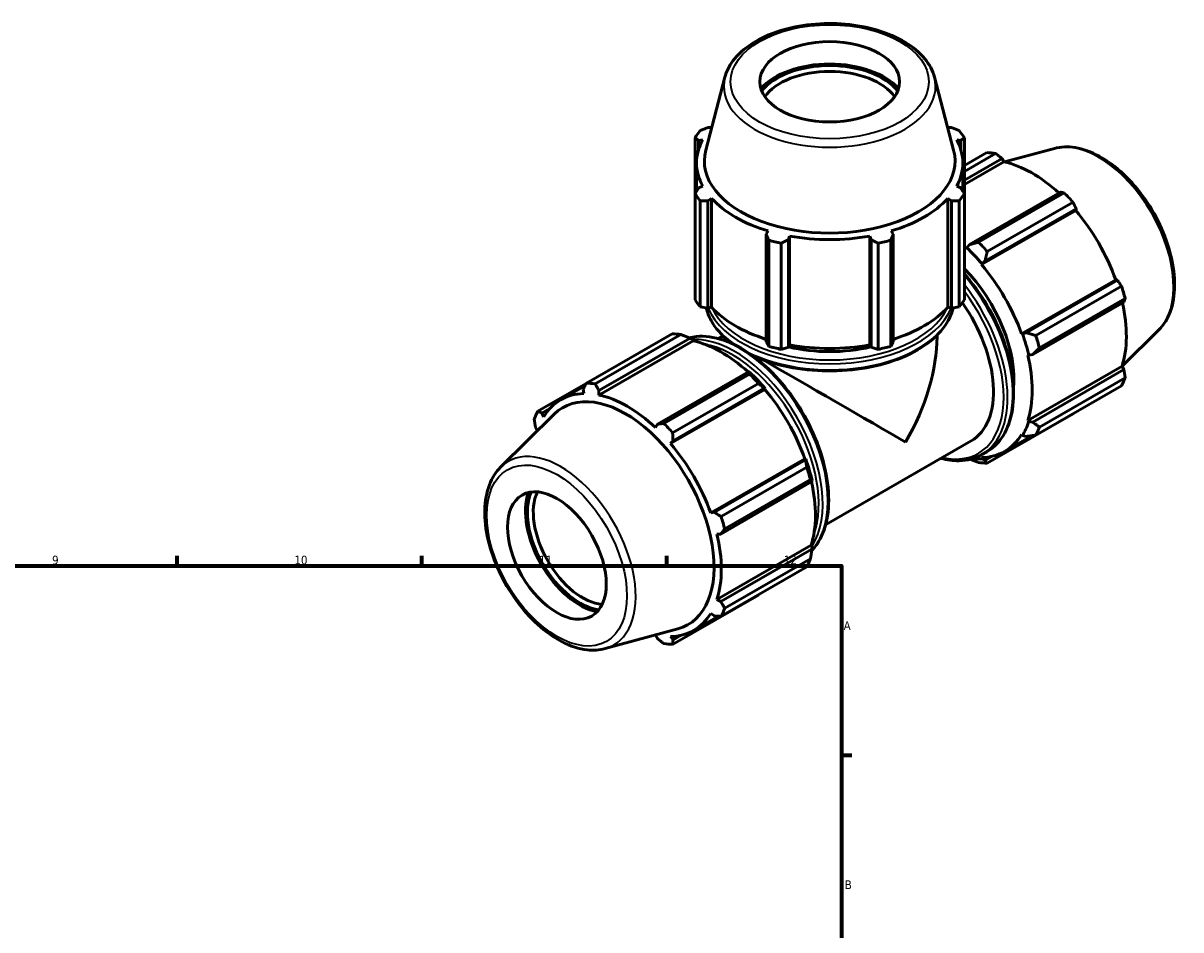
# Model space of a CAD drawing. Header units: millimetres. Extents: x 0 to 918, y 0 to 939.
# Tile 6 of 6: x 587 to 918, y 470 to 729. Entities that reach past the tile are written whole.
import ezdxf

# ---------------------------------------------------------------- set-up
doc = ezdxf.new("R2010")
doc.units = ezdxf.units.MM
for name, color, linetype, lineweight in [('Border (ISO)', 7, 'Continuous', 70), ('Visible (ISO)', 7, 'Continuous', 50), ('Visible Narrow (ISO)', 7, 'Continuous', 35)]:
    doc.layers.add(name, color=color, linetype=linetype, lineweight=lineweight)
doc.styles.add('Note Text (ISO)', font='tahoma.ttf')

# ---------------------------------------------------------------- blocks, each defined once
blk = doc.blocks.new('Borders Default Border')
at = {"layer": 'Border (ISO)'}
for p, q in [((630.75, 574), (630.75, 576.9)), ((700.83, 574), (700.83, 576.9)), ((770.92, 574), (770.92, 576.9)), ((821, 519.75), (823.9, 519.75))]:
    blk.add_line(p, q, dxfattribs=at)
at = {"layer": 'Border (ISO)', "flags": 128}
blk.add_lwpolyline([(20, 20), (20, 574), (821, 574), (821, 20), (20, 20)], dxfattribs=at)
at = {"layer": 'Border (ISO)', "color": 232, "true_color": 0xca0064, "char_height": 2.5, "attachment_point": 7, "style": 'Note Text (ISO)'}
for s, insert in [('9', (594.88, 574.35)), ('10', (664.29, 574.35)), ('11', (734.37, 574.4)), ('12', (804.46, 574.4)), ('A', (821.59, 555.62)), ('B', (821.89, 481.37))]:
    blk.add_mtext(s, dxfattribs=dict(at, insert=insert))

msp = doc.modelspace()

# ---------------------------------------------------------------- linework, layer by layer
at = {"layer": 'Visible (ISO)'}
for p, q in [((787.603, 714.005), (782.104, 693.092)), ((847.592, 714.005), (853.091, 693.092)), ((779.019, 696.637), (779.019, 680.647)), ((783.776, 699.543), (782.685, 699.544)), ((852.51, 699.544), (851.419, 699.543)), ((856.175, 680.647), (856.175, 696.637)), ((780.059, 695.893), (781.232, 696.007)), ((780.059, 693.258), (780.059, 695.893)), ((853.963, 696.007), (855.136, 695.893)), ((855.136, 695.893), (855.136, 693.258)), ((881.935, 693.594), (867.612, 689.71)), ((856.175, 688.7), (862.591, 692.395)), ((865.122, 692.149), (856.175, 686.997)), ((856.175, 684.48), (866.946, 690.683)), ((856.175, 683.22), (867.49, 689.736)), ((866.946, 690.683), (867.49, 689.736)), ((779.467, 681.345), (779.467, 689.404)), ((855.727, 681.345), (855.727, 689.404)), ((779.019, 650.241), (779.019, 680.647)), ((781.232, 682.802), (780.059, 682.262)), ((855.136, 682.262), (853.963, 682.802)), ((856.175, 680.647), (856.175, 650.241)), ((883.684, 681.044), (857.588, 666.016)), ((860.195, 666.7), (884.755, 680.843)), ((780.502, 678.586), (780.502, 648.18)), ((782.685, 678.612), (783.776, 679.266)), ((782.685, 647.77), (782.685, 678.612)), ((783.776, 648.097), (783.776, 679.266)), ((851.419, 648.097), (851.419, 679.266)), ((851.419, 679.266), (852.51, 678.612)), ((852.51, 678.612), (852.51, 647.77)), ((854.693, 648.18), (854.693, 678.586)), ((887.286, 678.174), (862.726, 664.031)), ((861.089, 660.294), (888.047, 675.818)), ((862.07, 661.288), (888.166, 676.316)), ((888.166, 676.316), (888.047, 675.818)), ((799.991, 669.928), (799.423, 668.973)), ((835.772, 668.973), (835.204, 669.928)), ((799.423, 668.973), (799.423, 638.131)), ((800.135, 636.874), (800.135, 667.28)), ((805.762, 667.461), (806.131, 668.463)), ((805.762, 636.619), (805.762, 667.461)), ((806.131, 637.294), (806.131, 668.463)), ((829.063, 637.294), (829.063, 668.463)), ((829.063, 668.463), (829.433, 667.461)), ((829.433, 667.461), (829.433, 636.619)), ((835.059, 667.28), (835.059, 636.874)), ((835.772, 638.131), (835.772, 668.973)), ((803.714, 666.426), (803.714, 636.02)), ((831.48, 636.02), (831.48, 666.426)), ((856.834, 665.143), (856.747, 664.874)), ((857.588, 666.016), (856.834, 665.143)), ((861.089, 660.294), (861.223, 660.514)), ((861.223, 660.514), (862.07, 661.288)), ((872.555, 640.434), (899.513, 655.959)), ((900.002, 655.816), (873.906, 640.788)), ((876.609, 639.985), (901.169, 654.128)), ((899.513, 655.959), (900.002, 655.816)), ((902.217, 650.598), (877.658, 636.455)), ((780.502, 648.18), (782.685, 647.77)), ((783.776, 648.097), (782.685, 647.77)), ((852.51, 647.77), (851.419, 648.097)), ((852.51, 647.77), (854.693, 648.18)), ((875.763, 634.537), (901.859, 649.565)), ((747.909, 626.354), (772.468, 640.497)), ((774.999, 640.251), (750.44, 626.108)), ((786.847, 639.713), (786.847, 640.078)), ((848.347, 639.713), (848.347, 640.078)), ((872.812, 640.441), (872.555, 640.434)), ((873.906, 640.788), (872.812, 640.441)), ((911.867, 641.615), (901.319, 631.177)), ((778.448, 638.46), (751.489, 622.935)), ((751.51, 624.208), (777.606, 639.235)), ((777.606, 639.235), (778.361, 638.83)), ((778.361, 638.83), (778.448, 638.46)), ((786.847, 639.713), (785.75, 639.081)), ((799.423, 638.131), (800.135, 636.874)), ((803.714, 636.02), (805.762, 636.619)), ((806.131, 637.294), (805.762, 636.619)), ((829.433, 636.619), (829.063, 637.294)), ((829.433, 636.619), (831.48, 636.02)), ((835.059, 636.874), (835.772, 638.131)), ((874.353, 634.378), (874.63, 634.32)), ((874.63, 634.32), (875.763, 634.537)), ((874.353, 615.631), (901.312, 631.155)), ((901.859, 630.212), (875.763, 615.184)), ((901.312, 631.155), (901.859, 630.212)), ((794.345, 629.596), (768.249, 614.569)), ((770.073, 614.802), (794.633, 628.945)), ((794.75, 629.391), (794.345, 629.596)), ((877.658, 613.755), (902.217, 627.898)), ((747.863, 626.265), (734.026, 618.297)), ((747.506, 625.574), (740.569, 621.579)), ((747.028, 624.642), (747.147, 623.356)), ((751.489, 622.935), (751.51, 624.208)), ((799.005, 624.542), (772.047, 609.018)), ((797.163, 626.276), (772.604, 612.133)), ((772.731, 609.841), (798.827, 624.869)), ((798.827, 624.869), (799.139, 624.762)), ((799.139, 624.762), (799.005, 624.542)), ((901.169, 625.576), (876.609, 611.433)), ((723.327, 602.258), (738.666, 617.436)), ((735.193, 617.774), (737.46, 619.079)), ((735.681, 616.702), (735.193, 617.774)), ((862.726, 603.376), (887.286, 617.519)), ((733.336, 613.661), (733.883, 612.718)), ((768.249, 614.569), (767.705, 613.598)), ((874.63, 615.371), (874.353, 615.631)), ((875.763, 615.184), (874.63, 615.371)), ((867.667, 606.769), (875.505, 611.283)), ((872.555, 611.646), (872.812, 611.343)), ((872.812, 611.343), (873.906, 611.071)), ((772.047, 609.018), (772.731, 609.841)), ((858.116, 609.785), (816.441, 585.786)), ((810.471, 604.683), (783.513, 589.158)), ((810.663, 604.369), (784.567, 589.341)), ((810.471, 604.683), (810.728, 604.689)), ((810.728, 604.689), (810.663, 604.369)), ((861.223, 604.618), (861.089, 604.992)), ((861.136, 605.847), (862.621, 606.702)), ((862.07, 604.203), (861.223, 604.618)), ((864.096, 605.369), (862.07, 604.203)), ((786.487, 588.087), (811.046, 602.23)), ((786.423, 583.09), (812.519, 598.117)), ((812.095, 598.7), (787.535, 584.557)), ((812.519, 598.117), (812.546, 598.568)), ((784.567, 589.341), (783.513, 589.158)), ((785.311, 583.102), (786.423, 583.09)), ((812.269, 579.879), (785.311, 564.355)), ((812.519, 578.765), (786.423, 563.737)), ((812.269, 579.879), (812.546, 579.619)), ((812.546, 579.619), (812.519, 578.765)), ((811.046, 573.678), (786.487, 559.535)), ((787.535, 561.857), (812.095, 576)), ((772.604, 551.478), (797.163, 565.621)), ((786.423, 563.737), (785.311, 564.355)), ((783.513, 560.37), (784.567, 559.624)), ((785.704, 559.57), (778.625, 555.493)), ((753.26, 550.279), (774.086, 555.927)), ((767.705, 554.137), (768.249, 553.19)), ((772.731, 552.756), (772.047, 553.716)), ((775.054, 554.093), (772.731, 552.756))]:
    msp.add_line(p, q, dxfattribs=at)
for centre, major_axis, ratio in [((817.597, 712.684), (20, 0), 0.5758617), ((739.462, 576.941), (9.981, -17.332), 0.5780931)]:
    msp.add_ellipse(centre, major_axis=major_axis, ratio=ratio, dxfattribs=at)
for centre, major_axis, ratio, start_param, end_param in [((817.597, 705.122), (-21.966, 0), 0.5758617, 3.5993503, 5.8254277), ((817.597, 705.122), (-21.2, 0), 0.5758617, 3.551488, 5.8732899), ((817.597, 704.141), (-20, 0), 0.5758617, 3.5215652, 5.9032128), ((817.597, 688.642), (-41, 0), 0.5758617, 5.8432224, 5.93775), ((817.597, 689.404), (-38.13, 0), 0.5758617, 5.8012829, 5.8032198), ((817.597, 689.404), (-38.13, 0), 0.5758617, 3.6215582, 3.6234951), ((817.597, 688.642), (41, 0), 0.5758617, 0.3454353, 0.4399629), ((817.597, 689.404), (-38.13, 0), 0.5758617, 5.9777527, 6.5886179), ((817.597, 689.997), (-35.898, 0), 0.5758617, 6.1329002, 9.5750631), ((817.597, 689.404), (38.13, 0), 0.5758617, 5.9777527, 6.5886179), ((874.938, 654.957), (-20.46, 35.53), 0.5780931, 5.8451561, 5.9396837), ((875.598, 655.337), (19.028, -33.043), 0.5780931, 2.0696433, 2.6635608), ((817.597, 688.642), (-41, 0), 0.5758617, 0.3454353, 0.4399629), ((817.597, 688.642), (41, 0), 0.5758617, 5.8432224, 5.93775), ((874.938, 654.957), (20.46, -35.53), 0.5780931, 1.9181653, 2.0126929), ((817.597, 689.404), (38.13, 0), 0.5758617, 3.6215582, 4.2324234), ((817.597, 689.404), (38.13, 0), 0.5758617, 5.1923545, 5.8032198), ((875.598, 655.337), (19.028, -33.043), 0.5780931, 1.2672974, 1.8781627), ((817.597, 688.642), (41, 0), 0.5758617, 4.2724261, 4.3669537), ((817.597, 689.404), (38.13, 0), 0.5758617, 4.4069564, 5.0178216), ((817.597, 688.642), (41, 0), 0.5758617, 5.0578243, 5.1523519), ((850.379, 640.814), (-20.46, 35.53), 0.5780931, 5.059758, 5.1542856), ((848.639, 639.812), (-19.028, 33.043), 0.5780931, 5.1942882, 5.2164401), ((848.639, 639.812), (19.233, -33.398), 0.5780931, 1.8781627, 2.0526956), ((848.639, 639.812), (-19.028, 33.043), 0.5780931, 4.4088901, 5.0197553), ((848.639, 639.812), (15.345, -26.647), 0.5780931, 0.6791052, 2.0041961), ((874.938, 654.957), (20.46, -35.53), 0.5780931, 1.1327672, 1.2272947), ((817.597, 658.235), (-41, 0), 0.5758617, 0.3454353, 0.4399629), ((817.597, 658.235), (41, 0), 0.5758617, 5.8432224, 5.93775), ((817.597, 658.235), (-38.13, 0), 0.5758617, 0.4799655, 1.0739634), ((817.597, 658.235), (-38.13, 0), 0.5758617, 2.0676292, 2.6616271), ((842.77, 636.433), (15.345, -26.647), 0.5780931, 0, 1.7276671), ((875.598, 655.337), (19.028, -33.043), 0.5780931, 0.4818993, 1.0759774), ((784.816, 603.059), (-20.46, 35.53), 0.5780931, 5.8451561, 5.9396837), ((848.639, 639.812), (19.233, -33.398), 0.5780931, 1.0927645, 1.2672974), ((850.379, 640.814), (-20.46, 35.53), 0.5780931, 4.2743598, 4.3688874), ((786.555, 604.061), (19.028, -33.043), 0.5780931, 2.0696433, 2.6635608), ((817.597, 621.936), (-30.75, 17.776), 0.0016725, 6.0332309, 6.2822185), ((817.597, 653.069), (30.75, 0), 0.5758617, 4.028822, 4.0800437), ((817.597, 658.235), (41, 0), 0.5758617, 4.2724261, 4.3669537), ((817.597, 653.069), (30.75, 0), 0.5758617, 4.3191012, 5.1056767), ((817.597, 658.235), (-38.13, 0), 0.5758617, 1.2653637, 1.8762289), ((817.597, 658.235), (41, 0), 0.5758617, 5.0578243, 5.1523519), ((817.597, 653.069), (30.75, 0), 0.5758617, 5.3447343, 5.3959559), ((817.597, 621.936), (-21.765, -37.649), 0.5769785, 1.5717632, 2.3571613), ((848.639, 639.812), (-19.028, 33.043), 0.5780931, 3.6234919, 4.2343571), ((817.597, 621.936), (-30.75, 17.776), 0.0016725, 3.9279577, 5.3859758), ((784.816, 603.059), (20.46, -35.53), 0.5780931, 1.9181653, 2.0126929), ((786.555, 604.061), (-19.233, 33.398), 0.5780931, 5.0197553, 5.1942882), ((874.938, 654.957), (20.46, -35.53), 0.5780931, 0.347369, 0.4418966), ((759.597, 588.536), (-19.028, 33.043), 0.5780931, 5.9796864, 6.5905516), ((760.256, 588.916), (-20.46, 35.53), 0.5780931, 5.8451561, 5.9396837), ((786.555, 604.061), (19.028, -33.043), 0.5780931, 1.2672974, 1.8781627), ((759.084, 588.241), (17.914, -31.109), 0.5780931, 6.1320197, 9.5759436), ((759.597, 588.536), (-19.028, 33.043), 0.5780931, 5.1942882, 5.8051535), ((760.256, 588.916), (-20.46, 35.53), 0.5780931, 0.347369, 0.4418966), ((760.256, 588.916), (-20.46, 35.53), 0.5780931, 5.059758, 5.1542856), ((848.639, 639.812), (19.233, -33.398), 0.5780931, 0.3073663, 0.4818993), ((850.379, 640.814), (20.46, -35.53), 0.5780931, 0.347369, 0.4418966), ((759.597, 588.536), (19.028, -33.043), 0.5780931, 3.6234919, 3.6243756), ((848.639, 639.812), (19.028, -33.043), 0.5780931, 5.9796864, 6.5905516), ((759.597, 588.536), (-19.028, 33.043), 0.5780931, 4.4088901, 5.0197553), ((786.555, 604.061), (-19.233, 33.398), 0.5780931, 4.2343571, 4.4088901), ((848.639, 639.812), (19.233, -33.398), 0.5780931, 5.8747278, 5.9796864), ((850.379, 640.814), (20.46, -35.53), 0.5780931, 5.8451561, 5.9396837), ((784.816, 603.059), (20.46, -35.53), 0.5780931, 1.1327672, 1.2272947), ((786.555, 604.061), (19.028, -33.043), 0.5780931, 0.4818993, 1.0759774), ((746.003, 580.708), (10.962, -19.036), 0.5780931, 3.5983513, 5.8264267), ((746.003, 580.708), (10.579, -18.372), 0.5780931, 3.5500992, 5.8746787), ((746.851, 581.196), (9.981, -17.332), 0.5780931, 3.5192575, 5.9055204), ((760.256, 588.916), (-20.46, 35.53), 0.5780931, 4.2743598, 4.3688874), ((759.597, 588.536), (-19.028, 33.043), 0.5780931, 3.6234919, 4.2343571), ((784.816, 603.059), (20.46, -35.53), 0.5780931, 0.347369, 0.4418966), ((759.597, 588.536), (19.028, -33.043), 0.5780931, 5.9796864, 6.5905516), ((760.256, 588.916), (20.46, -35.53), 0.5780931, 0.347369, 0.4418966), ((759.597, 588.536), (19.028, -33.043), 0.5780931, 5.8004024, 5.8051535), ((760.256, 588.916), (20.46, -35.53), 0.5780931, 5.8451561, 5.9396837)]:
    msp.add_ellipse(centre, major_axis=major_axis, ratio=ratio, start_param=start_param, end_param=end_param, dxfattribs=at)
for points, knots in [([(847.592, 714.005), (847.099, 715.879), (846.142, 717.665), (843.359, 721.064), (841.459, 722.651), (836.9, 725.418), (834.213, 726.58), (828.382, 728.33), (825.241, 728.919), (818.821, 729.48), (815.546, 729.453), (809.168, 728.792), (806.068, 728.156), (800.33, 726.321), (797.697, 725.119), (793.171, 722.226), (791.278, 720.534), (788.81, 717.197), (788.031, 715.634), (787.603, 714.005)], [5.6480723, 5.6480723, 5.6480723, 5.6480723, 5.938321, 5.938321, 6.2569495, 6.2569495, 6.5879452, 6.5879452, 6.9181858, 6.9181858, 7.246878, 7.246878, 7.575645, 7.575645, 7.9060474, 7.9060474, 8.2368007, 8.2368007, 8.4890947, 8.4890947, 8.4890947, 8.4890947]), ([(881.935, 693.594), (883.812, 694.103), (885.845, 694.165), (890.192, 693.45), (892.521, 692.594), (897.202, 690.024), (899.553, 688.275), (903.983, 684.095), (906.062, 681.666), (909.75, 676.381), (911.361, 673.528), (913.964, 667.668), (914.957, 664.662), (916.219, 658.771), (916.485, 655.887), (916.222, 650.52), (915.693, 648.034), (914.024, 644.241), (913.06, 642.795), (911.867, 641.615)], [5.6508865, 5.6508865, 5.6508865, 5.6508865, 5.9414672, 5.9414672, 6.2600776, 6.2600776, 6.59097, 6.59097, 6.9211718, 6.9211718, 7.2498571, 7.2498571, 7.5786217, 7.5786217, 7.9089938, 7.9089938, 8.2396148, 8.2396148, 8.4901479, 8.4901479, 8.4901479, 8.4901479]), ([(856.175, 657.603), (856.429, 657.314), (856.681, 657.022), (859.314, 653.901), (861.488, 650.75), (865.204, 644.114), (866.745, 640.631), (869.039, 633.673), (869.791, 630.2), (870.423, 623.605), (870.301, 620.485), (869.171, 614.92), (868.166, 612.472), (865.618, 608.909), (864.225, 607.626), (862.621, 606.702)], [6.7344937, 6.7344937, 6.7344937, 6.7344937, 6.7683308, 6.7683308, 7.0913845, 7.0913845, 7.4141927, 7.4141927, 7.737316, 7.737316, 8.0610677, 8.0610677, 8.3836775, 8.3836775, 8.6413135, 8.6413135, 8.6413135, 8.6413135]), ([(782.257, 647.85), (782.542, 646.626), (783.01, 645.422), (784.814, 642.136), (786.548, 640.149), (789.072, 638.121), (789.403, 637.867), (789.743, 637.619)], [2.48938104, 2.48938104, 2.48938104, 2.48938104, 2.66251, 2.66251, 2.97790287, 2.97790287, 3.02386519, 3.02386519, 3.02386519, 3.02386519]), ([(795.205, 634.419), (795.744, 634.165), (796.296, 633.921), (799.968, 632.392), (803.431, 631.395), (810.712, 630.087), (814.528, 629.776), (822.132, 629.867), (825.92, 630.269), (833.094, 631.747), (836.479, 632.824), (842.51, 635.557), (845.153, 637.213), (849.413, 640.955), (851.033, 643.04), (852.434, 646.1), (852.733, 646.97), (852.938, 647.85)], [3.2423333, 3.2423333, 3.2423333, 3.2423333, 3.3010084, 3.3010084, 3.6247165, 3.6247165, 3.9477739, 3.9477739, 4.2705823, 4.2705823, 4.5937101, 4.5937101, 4.9174841, 4.9174841, 5.2401484, 5.2401484, 5.3646006, 5.3646006, 5.3646006, 5.3646006]), ([(812.466, 578.401), (813.188, 579.148), (813.835, 579.993), (815.665, 582.995), (816.528, 585.493), (817.42, 591.153), (817.428, 594.331), (816.578, 601.009), (815.717, 604.51), (813.221, 611.474), (811.587, 614.936), (807.712, 621.481), (805.472, 624.562), (800.606, 630.039), (797.98, 632.432), (792.593, 636.289), (789.833, 637.75), (784.453, 639.566), (781.831, 639.925), (778.699, 639.627), (778.008, 639.51), (777.337, 639.342)], [4.0898804, 4.0898804, 4.0898804, 4.0898804, 4.2315236, 4.2315236, 4.5469222, 4.5469222, 4.8699781, 4.8699781, 5.193667, 5.193667, 5.5167207, 5.5167207, 5.839529, 5.839529, 6.1626522, 6.1626522, 6.486404, 6.486404, 6.8090138, 6.8090138, 6.9032448, 6.9032448, 6.9032448, 6.9032448]), ([(861.136, 605.847), (859.229, 604.749), (857.031, 604.165), (852.997, 604.078), (851.241, 604.308), (849.445, 604.792)], [2.3581282, 2.3581282, 2.3581282, 2.3581282, 2.66459471, 2.66459471, 2.88252007, 2.88252007, 2.88252007, 2.88252007]), ([(723.327, 602.258), (721.944, 600.89), (720.87, 599.163), (719.307, 595.044), (718.878, 592.6), (718.752, 587.261), (719.084, 584.35), (720.476, 578.42), (721.533, 575.403), (724.253, 569.56), (725.913, 566.735), (729.674, 561.542), (731.776, 559.175), (736.238, 555.127), (738.598, 553.449), (743.372, 550.982), (745.788, 550.192), (749.906, 549.732), (751.641, 549.84), (753.26, 550.279)], [0.9346301, 0.9346301, 0.9346301, 0.9346301, 1.2252108, 1.2252108, 1.5438212, 1.5438212, 1.8747136, 1.8747136, 2.2049154, 2.2049154, 2.5336007, 2.5336007, 2.8623653, 2.8623653, 3.1927374, 3.1927374, 3.5233584, 3.5233584, 3.7738915, 3.7738915, 3.7738915, 3.7738915])]:
    msp.add_open_spline(points, degree=3, knots=knots, dxfattribs=at)
for points, weights in [([(780.059, 695.893), (779.55, 696.262), (779.019, 696.637)], [1.00198750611, 1.00140207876, 1]), ([(780.502, 698.698), (781.615, 699.134), (782.685, 699.544)], [1, 1.00140207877, 1.00198750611]), ([(852.51, 699.544), (853.579, 699.134), (854.693, 698.698)], [1.00198750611, 1.00140207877, 1]), ([(856.175, 696.637), (855.645, 696.262), (855.136, 695.893)], [1, 1.00140207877, 1.00198750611]), ([(866.946, 690.683), (866.056, 691.403), (865.122, 692.149)], [1.00198750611, 1.00140207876, 1]), ([(779.019, 680.647), (779.55, 681.475), (780.059, 682.262)], [1, 1.00140207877, 1.00198750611]), ([(855.136, 682.262), (855.645, 681.475), (856.175, 680.647)], [1.00198750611, 1.00140207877, 1]), ([(884.755, 680.843), (884.212, 680.948), (883.684, 681.044)], [1, 1.00140207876, 1.00198750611]), ([(782.685, 678.612), (781.615, 678.604), (780.502, 678.586)], [1.00198750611, 1.00140207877, 1]), ([(854.693, 678.586), (853.579, 678.604), (852.51, 678.612)], [1, 1.00140207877, 1.00198750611]), ([(888.166, 676.316), (887.739, 677.228), (887.286, 678.174)], [1.00198750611, 1.00140207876, 1]), ([(800.135, 667.28), (799.772, 668.148), (799.423, 668.973)], [1, 1.00140207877, 1.00198750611]), ([(805.762, 667.461), (804.759, 666.958), (803.714, 666.426)], [1.00198750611, 1.00140207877, 1]), ([(831.48, 666.426), (830.436, 666.958), (829.433, 667.461)], [1, 1.00140207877, 1.00198750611]), ([(835.772, 668.973), (835.423, 668.148), (835.059, 667.28)], [1.00198750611, 1.00140207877, 1]), ([(860.195, 666.7), (858.854, 666.345), (857.588, 666.016)], [1.01595213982, 1.01134383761, 1.00593459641]), ([(862.07, 661.288), (862.38, 662.625), (862.726, 664.031)], [1.00593459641, 1.01134383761, 1.01595213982]), ([(901.169, 654.128), (900.577, 654.991), (900.002, 655.816)], [1, 1.00140207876, 1.00198750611]), ([(901.859, 649.565), (902.038, 650.073), (902.217, 650.598)], [1.00198750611, 1.00140207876, 1]), ([(774.999, 640.251), (776.341, 639.74), (777.606, 639.235)], [1.01595213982, 1.01134383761, 1.00593459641]), ([(876.609, 639.985), (875.219, 640.388), (873.906, 640.788)], [1.01595213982, 1.01134383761, 1.00593459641]), ([(875.763, 634.537), (876.679, 635.47), (877.658, 636.455)], [1.00593459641, 1.01134383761, 1.01595213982]), ([(902.217, 627.898), (902.038, 629.081), (901.859, 630.212)], [1, 1.00140207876, 1.00198750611]), ([(794.345, 629.596), (794.497, 629.284), (794.633, 628.945)], [1.00593459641, 1.01134383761, 1.01595213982]), ([(747.028, 624.642), (747.456, 625.478), (747.909, 626.354)], [1.00198750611, 1.00140207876, 1]), ([(750.44, 626.108), (750.982, 625.137), (751.51, 624.208)], [1, 1.00140207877, 1.00198750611]), ([(797.163, 626.276), (798.023, 625.564), (798.827, 624.869)], [1.01595213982, 1.01134383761, 1.00593459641]), ([(734.026, 618.297), (734.617, 618.028), (735.193, 617.774)], [1, 1.00140207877, 1.00198750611]), ([(887.286, 617.519), (887.309, 617.563), (887.332, 617.607)], [1, 1.00007066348, 1.00013925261]), ([(733.336, 613.661), (733.157, 614.792), (732.978, 615.975)], [1.00198750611, 1.00140207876, 1]), ([(768.249, 614.569), (769.139, 614.681), (770.073, 614.802)], [1.00198750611, 1.00140207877, 1]), ([(877.658, 613.755), (876.679, 614.478), (875.763, 615.184)], [1.01595213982, 1.01134383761, 1.00593459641]), ([(772.604, 612.133), (772.665, 610.961), (772.731, 609.841)], [1, 1.00140207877, 1.00198750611]), ([(873.906, 611.071), (875.219, 611.242), (876.609, 611.433)], [1.00593459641, 1.01134383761, 1.01595213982]), ([(810.663, 604.369), (810.862, 603.328), (811.046, 602.23)], [1.00593459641, 1.01134383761, 1.01595213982]), ([(857.857, 604.53), (858.996, 604.079), (860.195, 603.622)], [1.00706701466, 1.01183000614, 1.01595213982]), ([(862.726, 603.376), (862.38, 603.791), (862.07, 604.203)], [1.01595213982, 1.01134383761, 1.00593459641]), ([(812.095, 598.7), (812.323, 598.409), (812.519, 598.117)], [1.01595213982, 1.01134383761, 1.00593459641]), ([(784.567, 589.341), (785.503, 588.725), (786.487, 588.087)], [1.00198750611, 1.00140207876, 1]), ([(787.535, 584.557), (786.964, 583.806), (786.423, 583.09)], [1, 1.00140207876, 1.00198750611]), ([(812.519, 578.765), (812.323, 577.417), (812.095, 576)], [1.00593459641, 1.01134383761, 1.01595213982]), ([(786.423, 563.737), (786.964, 562.814), (787.535, 561.857)], [1.00198750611, 1.00140207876, 1]), ([(797.25, 565.733), (797.207, 565.677), (797.163, 565.621)], [1.01548294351, 1.01571857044, 1.01595213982]), ([(786.487, 559.535), (785.503, 559.578), (784.567, 559.624)], [1, 1.00140207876, 1.00198750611]), ([(770.073, 551.724), (769.139, 552.47), (768.249, 553.19)], [1, 1.00140207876, 1.00198750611]), ([(772.731, 552.756), (772.665, 552.128), (772.604, 551.478)], [1.00198750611, 1.00140207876, 1])]:
    msp.add_rational_spline(points, weights, degree=2, dxfattribs=at)
at = {"layer": 'Visible Narrow (ISO)'}
for centre, major_axis, ratio in [((817.597, 712.684), (28.38, 0), 0.5758617), ((739.462, 576.941), (14.163, -24.594), 0.5780931)]:
    msp.add_ellipse(centre, major_axis=major_axis, ratio=ratio, dxfattribs=at)
for centre, major_axis, ratio, start_param, end_param in [((817.597, 711.389), (-30.337, 0), 0.5758617, 6.1329002, 9.5750631), ((894.612, 666.286), (-15.139, 26.289), 0.5780931, 3.2927583, 6.1320197), ((844.821, 637.613), (17.8, -30.911), 0.5780931, 0, 1.8911711), ((843.336, 636.758), (17.8, -30.911), 0.5780931, 0, 1.8240542), ((842.77, 636.433), (17.401, -30.218), 0.5780931, 5.7921536, 8.0665155), ((817.597, 650.698), (-35.67, 0), 0.5758617, 0.1392322, 0.7315718), ((817.597, 652.415), (-35.67, 0), 0.5758617, 0.2258779, 2.9157148), ((817.597, 653.069), (34.87, 0), 0.5758617, 3.3959899, 6.0287881), ((817.597, 650.698), (35.67, 0), 0.5758617, 3.9748616, 6.1439531), ((791.859, 607.114), (-17.8, 30.911), 0.5780931, 3.3147095, 6.111563), ((790.374, 606.259), (17.8, -30.911), 0.5780931, 0.290353, 2.8544464), ((789.808, 605.934), (17.401, -30.218), 0.5780931, 0.4472207, 2.694372), ((740.582, 577.586), (15.139, -26.289), 0.5780931, 6.1320197, 9.5759436)]:
    msp.add_ellipse(centre, major_axis=major_axis, ratio=ratio, start_param=start_param, end_param=end_param, dxfattribs=at)

# ---------------------------------------------------------------- block references
msp.add_blockref('Borders Default Border', (0, 0))

doc.saveas('drawing.dxf')
